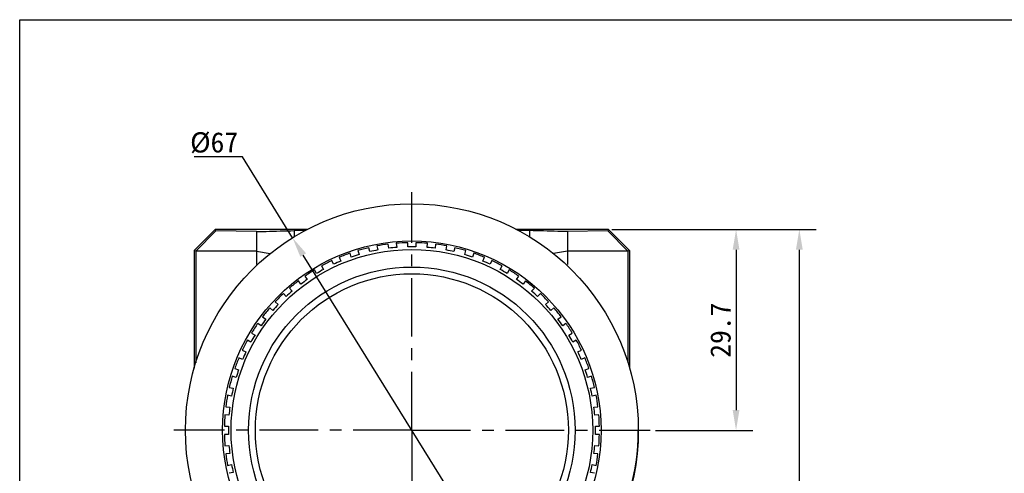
# Model space of a CAD drawing. Header units: millimetres. Extents: x 29 to 427, y -9 to 296.
# Tile 3 of 6: x 29 to 174, y 229 to 296. Entities that reach past the tile are written whole.
import ezdxf

# ---------------------------------------------------------------- set-up
doc = ezdxf.new("R2010")
doc.units = ezdxf.units.MM
doc.header["$LTSCALE"] = 23.1
doc.header["$PDMODE"] = 3
doc.header["$PDSIZE"] = 8
doc.linetypes.add('CENTER', pattern=[0.6, 0.375, -0.075, 0.075, -0.075])
doc.layers.get('0').update_dxf_attribs({"linetype": 'CONTINUOUS'})
doc.layers.get('Defpoints').update_dxf_attribs({"linetype": 'CONTINUOUS'})
for name, color, linetype in [('00_COMPONENTS', 7, 'CONTINUOUS'), ('03_ALL_AXES', 7, 'CONTINUOUS'), ('10_ALL_CHAMFER', 7, 'CONTINUOUS'), ('51__DRAFT_DIMS', 7, 'CONTINUOUS')]:
    doc.layers.add(name, color=color, linetype=linetype)
doc.styles.get("Standard").update_dxf_attribs({"font": 'simfang.ttf'})
doc.dimstyles.new('DIMSTYLE_1', dxfattribs={"dimtxt": 3, "dimasz": 3, "dimexe": 2.5, "dimexo": 0.5, "dimgap": 0.75, "dimtad": 1, "dimdec": 1, "dimdsep": 46, "dimtxsty": 'STANDARD', "dimblk": '_FILLED', "dimcen": 0.09, "dimclrd": 8, "dimclre": 8, "dimclrt": 256, "dimazin": 2, "dimtp": 0.2, "dimtm": 0.2, "dimtfac": 1, "dimtdec": 1, "dimtofl": 0, "dimtmove": 0, "dimatfit": 3, "dimldrblk": '_FILLED', "dimfxl": 1, "dimtolj": 1, "dimarcsym": 0})
doc.dimstyles.new('DIMSTYLE_5', dxfattribs={"dimtxt": 3, "dimasz": 3, "dimexe": 2.5, "dimexo": 0.5, "dimtad": 1, "dimdsep": 46, "dimtxsty": 'STANDARD', "dimblk": '_FILLED', "dimcen": 0.09, "dimclrd": 8, "dimclre": 8, "dimclrt": 256, "dimazin": 2, "dimtp": 0.3, "dimtm": 0.3, "dimtfac": 1, "dimtmove": 0, "dimatfit": 2, "dimldrblk": '_FILLED', "dimfxl": 1, "dimtolj": 1, "dimarcsym": 0})

# ---------------------------------------------------------------- blocks, each defined once
blk = doc.blocks.new('_FILLED')
at = {"color": 0, "linetype": 'ByBlock'}
blk.add_solid([(0, 0), (-1, 0.167), (-1, -0.167)], dxfattribs=at)
blk = doc.blocks.new('*D8')
at = {"layer": '51__DRAFT_DIMS', "color": 8, "lineweight": -2, "transparency": 16777216}
for p, q in [((116.17, 265.16), (146.41, 265.16)), ((143.91, 158.65), (143.91, 262.16)), ((115.75, 155.65), (146.41, 155.65))]:
    blk.add_line(p, q, dxfattribs=at)
at = {"layer": 'Defpoints', "color": 0, "transparency": 16777216}
for p in [(115.67, 265.16), (143.91, 265.16), (115.25, 155.65)]:
    blk.add_point(p, dxfattribs=at)
at = {"layer": '51__DRAFT_DIMS', "color": 8, "lineweight": -2, "transparency": 16777216, "xscale": 3, "yscale": 3, "zscale": 3}
for p, rotation in [((143.91, 265.16), 90), ((143.91, 155.65), 270)]:
    blk.add_blockref('_FILLED', p, dxfattribs=dict(at, rotation=rotation))
at = {"layer": '51__DRAFT_DIMS', "transparency": 16777216, "insert": (140.1, 210.48), "char_height": 3, "attachment_point": 2, "rotation": 90}
blk.add_mtext('\\A1;109.5', dxfattribs=at)
blk = doc.blocks.new('*D9')
at = {"layer": '51__DRAFT_DIMS', "color": 8, "lineweight": -2, "transparency": 16777216}
for p, q in [((61.52, 275.88), (54.38, 275.88)), ((68.93, 263.92), (61.52, 275.88)), ((102.66, 209.53), (70.51, 261.37))]:
    blk.add_line(p, q, dxfattribs=at)
at = {"layer": 'Defpoints', "color": 0, "transparency": 16777216}
for p in [(68.93, 263.92), (104.24, 206.98)]:
    blk.add_point(p, dxfattribs=at)
at = {"layer": '51__DRAFT_DIMS', "color": 8, "lineweight": -2, "transparency": 16777216, "xscale": 3, "yscale": 3, "zscale": 3}
for p, rotation in [((68.93, 263.92), 121.8022393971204), ((104.24, 206.98), 301.8022393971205)]:
    blk.add_blockref('_FILLED', p, dxfattribs=dict(at, rotation=rotation))
at = {"layer": '51__DRAFT_DIMS', "transparency": 16777216, "insert": (60.89, 279.54), "char_height": 3, "attachment_point": 3}
blk.add_mtext('\\A1;%%c67', dxfattribs=at)
blk = doc.blocks.new('*D11')
at = {"layer": '51__DRAFT_DIMS', "color": 8, "lineweight": -2, "transparency": 16777216}
for p, q in [((116.17, 265.16), (137.05, 265.16)), ((134.55, 262.16), (134.55, 238.45)), ((122.64, 235.45), (137.05, 235.45))]:
    blk.add_line(p, q, dxfattribs=at)
at = {"layer": 'Defpoints', "color": 0, "transparency": 16777216}
for p in [(115.67, 265.16), (122.14, 235.45), (134.55, 235.45)]:
    blk.add_point(p, dxfattribs=at)
at = {"layer": '51__DRAFT_DIMS', "color": 8, "lineweight": -2, "transparency": 16777216, "xscale": 3, "yscale": 3, "zscale": 3}
for p, rotation in [((134.55, 265.16), 90), ((134.55, 235.45), 270)]:
    blk.add_blockref('_FILLED', p, dxfattribs=dict(at, rotation=rotation))
at = {"layer": '51__DRAFT_DIMS', "transparency": 16777216, "insert": (130.74, 250.26), "char_height": 3, "attachment_point": 2, "rotation": 90}
blk.add_mtext('\\A1;29.7', dxfattribs=at)

msp = doc.modelspace()

# ---------------------------------------------------------------- linework, layer by layer
msp.add_lwpolyline([(28.566, 296.178), (427.252, 296.178), (427.252, -9.445), (28.566, -9.445)], close=True)
at = {"layer": '00_COMPONENTS'}
for p, q in [((54.379, 262.038), (57.501, 265.16)), ((57.583, 264.964), (57.501, 265.16)), ((71.113, 265.16), (57.501, 265.16)), ((115.675, 265.16), (102.064, 265.16)), ((115.675, 265.16), (115.593, 264.964)), ((115.675, 265.16), (118.798, 262.038)), ((57.583, 264.964), (54.626, 261.951)), ((63.588, 264.837), (57.583, 264.964)), ((63.588, 264.837), (63.588, 259.951)), ((69.188, 264.993), (69.188, 264.067)), ((70.806, 264.993), (69.188, 264.993)), ((103.988, 264.993), (102.37, 264.993)), ((103.988, 264.993), (103.988, 264.067)), ((115.593, 264.964), (109.588, 264.837)), ((109.588, 264.837), (109.588, 259.951)), ((115.593, 264.964), (118.561, 261.94)), ((80.358, 261.876), (80.233, 262.463)), ((81.407, 262.713), (81.532, 262.126)), ((83.154, 262.383), (83.091, 262.98)), ((84.285, 263.105), (84.348, 262.508)), ((85.988, 262.594), (85.988, 263.194)), ((87.188, 263.194), (87.188, 262.594)), ((88.829, 262.508), (88.891, 263.105)), ((90.085, 262.98), (90.022, 262.383)), ((91.645, 262.126), (91.769, 262.713)), ((92.943, 262.463), (92.818, 261.876)), ((54.379, 262.038), (54.379, 244.647)), ((54.615, 261.94), (54.379, 262.038)), ((63.588, 261.951), (54.615, 261.951)), ((54.615, 261.94), (54.615, 245.422)), ((63.588, 261.951), (65.641, 261.584)), ((75.852, 261.04), (76.096, 260.492)), ((77.63, 261.08), (77.444, 261.651)), ((78.586, 262.022), (78.771, 261.451)), ((94.405, 261.451), (94.591, 262.022)), ((95.732, 261.651), (95.547, 261.08)), ((97.08, 260.492), (97.324, 261.04)), ((109.588, 261.951), (107.535, 261.584)), ((118.561, 261.951), (109.588, 261.951)), ((118.798, 262.038), (118.561, 261.94)), ((118.561, 261.951), (118.561, 245.422)), ((118.798, 262.038), (118.798, 244.647)), ((73.236, 259.777), (73.536, 259.258)), ((75, 260.003), (74.756, 260.552)), ((98.421, 260.552), (98.176, 260.003)), ((99.64, 259.258), (99.94, 259.777)), ((70.766, 258.248), (71.119, 257.763)), ((72.497, 258.658), (72.197, 259.177)), ((100.98, 259.177), (100.679, 258.658)), ((102.057, 257.763), (102.41, 258.248)), ((68.47, 256.47), (68.872, 256.024)), ((70.148, 257.058), (69.796, 257.543)), ((103.381, 257.543), (103.028, 257.058)), ((104.305, 256.024), (104.706, 256.47)), ((67.98, 255.221), (67.578, 255.667)), ((105.598, 255.667), (105.196, 255.221)), ((66.015, 253.167), (65.569, 253.569)), ((66.372, 254.461), (66.818, 254.059)), ((106.358, 254.059), (106.804, 254.461)), ((107.607, 253.569), (107.161, 253.167)), ((64.496, 252.243), (64.981, 251.891)), ((108.195, 251.891), (108.68, 252.243)), ((64.276, 250.92), (63.791, 251.273)), ((109.386, 251.273), (108.9, 250.92)), ((62.862, 249.842), (63.381, 249.542)), ((109.795, 249.542), (110.315, 249.842)), ((62.781, 248.503), (62.262, 248.803)), ((110.915, 248.803), (110.395, 248.503)), ((61.547, 245.943), (60.999, 246.187)), ((61.487, 247.283), (62.035, 247.039)), ((111.141, 247.039), (111.689, 247.283)), ((112.177, 246.187), (111.629, 245.943)), ((60.588, 243.268), (60.017, 243.453)), ((60.388, 244.595), (60.959, 244.409)), ((112.218, 244.409), (112.788, 244.595)), ((113.159, 243.453), (112.588, 243.268)), ((59.913, 240.507), (59.326, 240.632)), ((59.576, 241.806), (60.163, 241.681)), ((113.014, 241.681), (113.601, 241.806)), ((113.85, 240.632), (113.263, 240.507)), ((59.059, 238.948), (59.656, 238.885)), ((113.52, 238.885), (114.117, 238.948)), ((59.531, 237.691), (58.934, 237.754)), ((114.242, 237.754), (113.646, 237.691)), ((58.845, 236.051), (59.445, 236.051)), ((113.732, 236.051), (114.332, 236.051)), ((59.445, 234.851), (58.845, 234.851)), ((114.332, 234.851), (113.732, 234.851)), ((58.934, 233.148), (59.531, 233.21)), ((113.646, 233.21), (114.242, 233.148)), ((59.656, 232.017), (59.059, 231.954)), ((114.117, 231.954), (113.52, 232.017)), ((59.326, 230.27), (59.913, 230.394)), ((113.263, 230.394), (113.85, 230.27)), ((60.163, 229.221), (59.576, 229.096)), ((113.601, 229.096), (113.014, 229.221))]:
    msp.add_line(p, q, dxfattribs=at)
for radius in [26.75, 24.15, 23.15]:
    msp.add_circle((86.588, 235.451), radius, dxfattribs=at)
for radius, start, end in [(27.75, 103.23892, 106.76108), (27.75, 97.23892, 100.76108), (27.15, 94.73369, 97.26631), (27.75, 91.23892, 94.76108), (27.15, 88.73369, 91.26631), (27.75, 85.23892, 88.76108), (27.15, 82.73369, 85.26631), (27.75, 79.23892, 82.76108), (27.75, 73.23892, 76.76108), (27.75, 109.23892, 112.76108), (27.15, 106.73369, 109.26631), (27.15, 100.73369, 103.26631), (27.15, 76.73369, 79.26631), (27.15, 70.73369, 73.26631), (27.75, 67.23892, 70.76108), (27.75, 115.23892, 118.76108), (27.15, 112.73369, 115.26631), (27.15, 64.73369, 67.26631), (27.75, 61.23892, 64.76108), (27.75, 121.23892, 124.76108), (27.15, 118.73369, 121.26631), (27.15, 58.73369, 61.26631), (27.75, 55.23892, 58.76108), (27.75, 127.23892, 130.76108), (27.15, 124.73369, 127.26631), (27.15, 52.73369, 55.26631), (27.75, 49.23892, 52.76108), (27.75, 133.23892, 136.76108), (27.15, 130.73369, 133.26631), (27.15, 46.73369, 49.26631), (27.75, 43.23892, 46.76108), (27.75, 139.23892, 142.76108), (27.15, 136.73369, 139.26631), (27.15, 40.73369, 43.26631), (27.75, 37.23892, 40.76108), (27.75, 145.23892, 148.76108), (27.15, 142.73369, 145.26631), (27.15, 34.73369, 37.26631), (27.75, 31.23892, 34.76108), (27.15, 148.73369, 151.26631), (27.15, 28.73369, 31.26631), (27.75, 151.23892, 154.76108), (27.75, 25.23892, 28.76108), (27.75, 157.23892, 160.76108), (27.15, 154.73369, 157.26631), (27.15, 22.73369, 25.26631), (27.75, 19.23892, 22.76108), (27.75, 163.23892, 166.76108), (27.15, 160.73369, 163.26631), (27.15, 16.73369, 19.26631), (27.75, 13.23892, 16.76108), (27.75, 169.23892, 172.76108), (27.15, 166.73369, 169.26631), (27.15, 10.73369, 13.26631), (27.75, 7.23892, 10.76108), (27.75, 175.23892, 178.76108), (27.15, 172.73369, 175.26631), (27.15, 4.73369, 7.26631), (27.75, 1.23892, 4.76108), (27.15, 178.73369, 181.26631), (27.15, 358.73369, 1.26631), (27.75, 181.23892, 184.76108), (27.75, 355.23892, 358.76108), (27.15, 184.73369, 187.26631), (27.15, 352.73369, 355.26631), (27.75, 187.23892, 190.76108), (27.75, 349.23892, 352.76108), (27.15, 190.73369, 193.26631), (27.15, 346.73369, 349.26631)]:
    msp.add_arc((86.588, 235.451), radius, start, end, dxfattribs=at)
for points in [[(63.588, 264.837), (64.061, 264.85), (65.928, 264.9), (67.795, 264.953), (69.188, 264.993)], [(109.588, 264.837), (109.115, 264.85), (107.248, 264.9), (105.382, 264.953), (103.988, 264.993)]]:
    msp.add_open_spline(points, degree=3, knots=[0, 0, 0, 0, 0.2534682, 1, 1, 1, 1], dxfattribs=at)
at = {"layer": '03_ALL_AXES', "linetype": 'CENTER'}
for q in [(86.588, 270.685), (51.354, 235.451), (86.588, 200.217), (121.822, 235.451)]:
    msp.add_line((86.588, 235.451), q, dxfattribs=at)
at = {"layer": '10_ALL_CHAMFER'}
for radius in [33.5, 28]:
    msp.add_circle((86.588, 235.451), radius, dxfattribs=at)
at = {"layer": '51__DRAFT_DIMS'}
msp.add_arc((86.588, 235.451), 33.5, 296.49516, 360, dxfattribs=at)

# ---------------------------------------------------------------- dimensions: what is measured, and where the dimension line sits
dim = msp.add_diameter_dim_2p(p1=(104.242, 206.98), p2=(68.934, 263.922), text='%%c<>', dimstyle='DIMSTYLE_5', override={"dimtih": 1, "dimtoh": 1, "dimpost": '<>'}, dxfattribs=at)
dim.commit()
dim.dimension.update_dxf_attribs({"geometry": '*D9', "text_midpoint": (57.638, 275.878), "dimtype": 163})
for base, p1, p2, angle, picture, middle in [((143.906, 265.16), (115.25, 155.651), (115.675, 265.16), 90, '*D8', (143.906, 210.482)), ((134.546, 235.451), (115.675, 265.16), (122.135, 235.451), 270, '*D11', (134.546, 250.256))]:
    dim = msp.add_linear_dim(base=base, p1=p1, p2=p2, angle=angle, dimstyle='DIMSTYLE_1', dxfattribs=at)
    dim.commit()
    dim.dimension.update_dxf_attribs({"geometry": picture, "text_midpoint": middle, "dimtype": 160})

doc.saveas('drawing.dxf')
